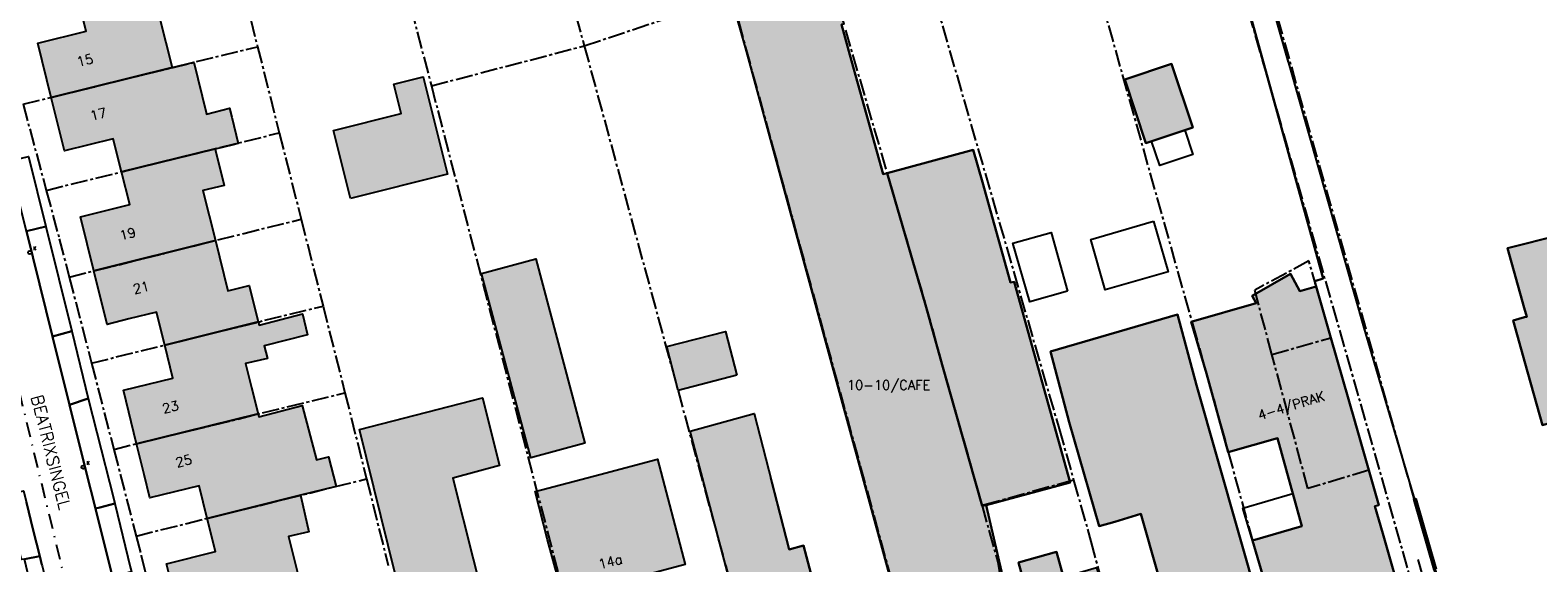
# Model space of a CAD drawing. Header units: metres. Extents: x 202952 to 203755, y 348959 to 349702.
# Tile 12 of 91: x 203058 to 203184, y 349354 to 349399. Entities that reach past the tile are written whole.
import ezdxf
from ezdxf.enums import TextEntityAlignment as Align

# ---------------------------------------------------------------- set-up
doc = ezdxf.new("R2010")
doc.units = ezdxf.units.M
doc.linetypes.add('1-200 CENTER', pattern=[4.28625, 2.8575, -0.47625, 0.47625, -0.47625])
doc.linetypes.add('1-200 DASHDOT', pattern=[2.54, 1.27, -0.635, 0, -0.635])
for name, color, linetype in [('bgt.onbegroeidterreindeel', 252, 'Continuous'), ('PH-BEST-BEBOUWING', 1, 'Continuous'), ('PH-BEST-BEBOUWING-ARCERING', 254, 'Continuous'), ('PH-BEST-HUISNUMMER', 7, 'Continuous'), ('PH-BEST-KADASTRALE-GRENS', 240, '1-200 CENTER'), ('PH-BEST-KL-LAAGSPANNING-ENEXIS', 12, '1-200 LAAGSPANNING'), ('PH-BEST-KOLK', 8, 'Continuous'), ('PH-BEST-MUUR-INDICATIEF INGETEKEND', 1, 'Continuous'), ('PH-BEST-RIO-HANDHAVEN-GEMENGD', 44, '1-200 DASHDOT'), ('PH-BEST-STRAATNAAM-RIOLERING', 7, 'Continuous'), ('PH-BEST-WEGDEEL', 254, 'Continuous')]:
    doc.layers.add(name, color=color, linetype=linetype)
doc.styles.add('ROMANS', font='romans.shx')
doc.linetypes.add('1-200 LAAGSPANNING', pattern='A,1.5,-0.6,["LS",ROMANS,S=0.24,R=0,X=-0.45,Y=-0.12],-0.05', length=2.15)

# ---------------------------------------------------------------- blocks, each defined once
blk = doc.blocks.new('*U35')
blk.add_circle((0, 0), 0.142)
at = {"ltscale": 0.05, "style": 'ROMANS'}
blk.add_text('K', height=0.3, dxfattribs=at).set_placement((0.28, 0.19))

msp = doc.modelspace()

# ---------------------------------------------------------------- hatches: boundary and pattern name
at = {"layer": 'PH-BEST-BEBOUWING-ARCERING'}
for points in [[(203059.55, 349393.16), (203058.43, 349397.7), (203062.5, 349398.71), (203061.78, 349401.62), (203069.68, 349403.48), (203072.27, 349404.06), (203072.94, 349401.02), (203072.98, 349400.88), (203070.45, 349400.31), (203068.66, 349399.85), (203069.71, 349395.65)], [(203126.78, 349396.22), (203125.93, 349399.26), (203126.12, 349399.31), (203125.37, 349401.87), (203125.27, 349401.84), (203117.24, 349399.6), (203117.88, 349397.34), (203125.77, 349368.42), (203133.01, 349341.93), (203134.65, 349336.16), (203140.15, 349337.72), (203142.35, 349338.35), (203142.53, 349338.4), (203140.32, 349346.04), (203140.7, 349346.18), (203139.36, 349353.41), (203138.09, 349358.95), (203137.74, 349358.89), (203134.4, 349370.71), (203132.99, 349375.76), (203129.77, 349386.81), (203129.43, 349386.72)], [(203065.48, 349386.91), (203064.78, 349389.69), (203060.67, 349388.67), (203059.55, 349393.16), (203069.71, 349395.65), (203071.55, 349396.1), (203072.57, 349391.9), (203072.6, 349391.76), (203074.55, 349392.24), (203074.73, 349391.5), (203075.26, 349389.28), (203074.74, 349389.15), (203073.33, 349388.8), (203073.32, 349388.85)], [(203153.66, 349395.97), (203149.72, 349394.66), (203151.49, 349389.32), (203155.43, 349390.63)], [(203084.7, 349384.68), (203083.27, 349390.39), (203088.95, 349391.81), (203088.33, 349394.26), (203090.8, 349394.88), (203092.85, 349386.72)], [(203063.15, 349378.6), (203062.02, 349383.13), (203066.16, 349384.16), (203065.48, 349386.91), (203073.32, 349388.85), (203073.33, 349388.8), (203074.09, 349385.77), (203072.31, 349385.33), (203073.35, 349381.14)], [(203192, 349376.86), (203193.24, 349377.21), (203191.7, 349382.99), (203183.2, 349380.84), (203181.88, 349380.51), (203183.28, 349375.5), (203183.49, 349374.75), (203183.29, 349374.7), (203182.34, 349374.43), (203183.35, 349370.82), (203184.8, 349365.65), (203194.41, 349368.39)], [(203069.1, 349372.37), (203068.42, 349375.13), (203066.09, 349374.56), (203064.27, 349374.11), (203063.15, 349378.6), (203073.35, 349381.14), (203074.4, 349376.92), (203076.18, 349377.37), (203076.95, 349374.31)], [(203095.71, 349378.39), (203100.26, 349379.61), (203104.39, 349364.13), (203099.84, 349362.91)], [(203066.73, 349364.09), (203065.64, 349368.59), (203069.77, 349369.59), (203069.1, 349372.37), (203076.95, 349374.31), (203077.02, 349374.04), (203080.68, 349374.98), (203081.1, 349373.22), (203077.46, 349372.3), (203077.72, 349371.25), (203075.89, 349370.82), (203076.39, 349368.81), (203076.94, 349366.59)], [(203117.14, 349369.84), (203112.22, 349368.56), (203111.26, 349372.24), (203116.18, 349373.52)], [(203092.87, 349335.23), (203091.45, 349341.06), (203085.46, 349365.3), (203095.79, 349367.95), (203097.21, 349362.26), (203093.29, 349361.19), (203094.99, 349354.43), (203096.08, 349350.11), (203097.02, 349350.35), (203098.87, 349342.87), (203100.29, 349337.04), (203099.75, 349336.91)], [(203072.67, 349357.83), (203071.99, 349360.57), (203067.84, 349359.54), (203067.36, 349361.52), (203066.73, 349364.09), (203076.94, 349366.59), (203077, 349366.35), (203080.65, 349367.29), (203081.83, 349362.73), (203082.85, 349362.99), (203083.5, 349360.51), (203080.5, 349359.77)], [(203131.14, 349335.17), (203124.51, 349333.43), (203121.76, 349332.71), (203121.4, 349334.09), (203120.24, 349338.51), (203116.21, 349353.82), (203113.24, 349365.15), (203118.61, 349366.62), (203121.54, 349355.23), (203122.74, 349355.55), (203125, 349346.99), (203125.58, 349344.8), (203126.19, 349342.47), (203128.7, 349343.07), (203129.04, 349343.15), (203129.09, 349343.17), (203129.62, 349340.97)], [(203101.25, 349356.04), (203100.21, 349360.09), (203105.64, 349361.5), (203110.47, 349362.79), (203112.82, 349353.97), (203109.15, 349352.99), (203110.65, 349347.33), (203104.1, 349345.61)], [(203070.35, 349349.56), (203069.77, 349351.88), (203069.24, 349354.02), (203073.36, 349355.04), (203072.67, 349357.83), (203080.5, 349359.77), (203080.52, 349359.67), (203081.21, 349356.71), (203079.48, 349356.3), (203080.55, 349352.07)]]:
    msp.add_hatch(color=256, dxfattribs=at).paths.add_polyline_path(points)
for points in [[(203129.77, 349386.81), (203137, 349388.76), (203137.79, 349386.03), (203140.14, 349377.62), (203140.43, 349377.69), (203145.15, 349360.85), (203138.09, 349358.95), (203137.74, 349358.89), (203134.4, 349370.71), (203132.99, 349375.76)], [(203156.59, 349369.98), (203155.3, 349374.31), (203160.77, 349375.89), (203160.42, 349376.49), (203163.64, 349378.35), (203164.44, 349376.89), (203165.81, 349377.28), (203167.04, 349372.99), (203169.04, 349366), (203170.34, 349361.48), (203171.07, 349358.94), (203170.74, 349358.85), (203171.39, 349356.57), (203173.16, 349350.41), (203169.42, 349349.27), (203165.91, 349348.19), (203163, 349347.3), (203162.27, 349349.79), (203160.44, 349355.98), (203164.59, 349357.18), (203162.54, 349364.56), (203158.42, 349363.39)], [(203145.06, 349365.9), (203143.49, 349371.82), (203154.16, 349374.93), (203155.74, 349369.01), (203161.03, 349350.45), (203161.67, 349348.35), (203162.08, 349347.02), (203162.78, 349344.72), (203159.79, 349343.86), (203155.54, 349342.63), (203153.88, 349348.39), (203151.08, 349358.2), (203148.88, 349357.55), (203147.57, 349357.18)], [(203140.32, 349346.04), (203140.7, 349346.18), (203142.84, 349346.77), (203140.79, 349354.12), (203144, 349355.01), (203144.59, 349352.89), (203147.36, 349353.72), (203148.48, 349349.97), (203149.47, 349346.61), (203150.96, 349341.36), (203151.11, 349340.84), (203142.53, 349338.4)]]:
    msp.add_hatch(color=256, dxfattribs=at).paths.add_polyline_path(points, flags=17)

# ---------------------------------------------------------------- linework, layer by layer
at = {"layer": 'bgt.onbegroeidterreindeel'}
for points in [[(203163.47, 349396.11), (203158.89, 349412.21), (203154.82, 349426.6), (203153.75, 349430.38), (203160.42, 349432.21), (203156.24, 349445.99), (203154.04, 349445.38), (203154, 349445.38), (203153.97, 349445.38), (203153.94, 349445.38), (203153.9, 349445.38), (203153.87, 349445.37), (203153.84, 349445.37), (203149.58, 349444.14), (203148.05, 349449.09), (203147.56, 349450.68), (203147.22, 349451.9), (203146.67, 349453.85), (203144.94, 349460)], [(203159.26, 349403.78), (203166.39, 349377.95), (203165.69, 349377.73), (203165.73, 349377.58), (203165.81, 349377.28), (203164.44, 349376.89), (203163.64, 349378.35), (203160.42, 349376.49), (203160.77, 349375.89), (203155.3, 349374.31), (203156.59, 349369.98), (203158.42, 349363.39), (203162.54, 349364.56), (203164.59, 349357.18), (203160.44, 349355.98), (203162.27, 349349.79)], [(203139.36, 349353.41), (203138.09, 349358.95), (203145.15, 349360.85), (203140.43, 349377.69), (203140.14, 349377.62), (203137.79, 349386.03), (203137, 349388.76), (203129.77, 349386.81), (203129.43, 349386.72), (203126.78, 349396.22), (203125.93, 349399.26)], [(203120, 349389.56), (203125.77, 349368.42), (203133.01, 349341.93), (203134.65, 349336.16), (203131.14, 349335.17), (203129.62, 349340.97), (203129.09, 349343.17), (203129.04, 349343.15), (203128.7, 349343.07), (203126.19, 349342.47), (203125.58, 349344.8), (203125, 349346.99), (203122.74, 349355.55), (203121.54, 349355.23), (203120, 349361.21)], [(203161.03, 349350.45), (203155.74, 349369.01), (203154.16, 349374.93), (203143.49, 349371.82), (203145.06, 349365.9), (203147.57, 349357.18), (203148.88, 349357.55), (203151.08, 349358.2), (203153.88, 349348.39)], [(203144.59, 349352.89), (203144, 349355.01), (203140.79, 349354.12), (203142.84, 349346.77)]]:
    msp.add_lwpolyline(points, dxfattribs=at)
for points in [[(203149.72, 349394.66), (203151.49, 349389.32), (203155.43, 349390.63), (203153.66, 349395.97), (203149.72, 349394.66)], [(203191.7, 349382.99), (203183.2, 349380.84), (203181.88, 349380.51), (203183.28, 349375.5), (203183.49, 349374.75), (203183.29, 349374.7), (203182.34, 349374.43), (203183.35, 349370.82), (203184.8, 349365.65), (203194.41, 349368.39), (203192, 349376.86), (203193.24, 349377.21), (203191.7, 349382.99)]]:
    msp.add_lwpolyline(points, close=True, dxfattribs=at)
at = {"layer": 'PH-BEST-BEBOUWING'}
for points in [[(203059.55, 349393.16), (203058.43, 349397.7), (203062.5, 349398.71), (203061.78, 349401.62), (203069.68, 349403.48), (203072.27, 349404.06), (203072.94, 349401.02), (203072.98, 349400.88), (203070.45, 349400.31), (203068.66, 349399.85), (203069.71, 349395.65), (203059.55, 349393.16)], [(203117.24, 349399.6), (203125.27, 349401.84), (203125.37, 349401.87), (203126.12, 349399.31), (203125.93, 349399.26), (203126.78, 349396.22), (203129.43, 349386.72), (203129.77, 349386.81), (203132.99, 349375.76), (203134.4, 349370.71), (203137.74, 349358.89), (203138.09, 349358.95), (203139.36, 349353.41), (203140.7, 349346.18), (203140.32, 349346.04), (203142.53, 349338.4), (203142.35, 349338.35), (203140.15, 349337.72), (203134.65, 349336.16), (203133.01, 349341.93), (203125.77, 349368.42), (203117.88, 349397.34), (203117.24, 349399.6)], [(203065.48, 349386.91), (203064.78, 349389.69), (203060.67, 349388.67), (203059.55, 349393.16), (203069.71, 349395.65), (203071.55, 349396.1), (203072.57, 349391.9), (203072.6, 349391.76), (203074.55, 349392.24), (203074.73, 349391.5), (203075.26, 349389.28), (203074.74, 349389.15), (203073.33, 349388.8), (203073.32, 349388.85), (203065.48, 349386.91)], [(203149.72, 349394.66), (203153.66, 349395.97), (203155.43, 349390.63), (203151.49, 349389.32), (203149.72, 349394.66)], [(203084.7, 349384.68), (203083.27, 349390.39), (203088.95, 349391.81), (203088.33, 349394.26), (203090.8, 349394.88), (203092.85, 349386.72), (203084.7, 349384.68)], [(203151.98, 349389.49), (203154.76, 349390.41), (203155.44, 349388.36), (203152.67, 349387.44), (203151.98, 349389.49)], [(203063.15, 349378.6), (203062.02, 349383.13), (203066.16, 349384.16), (203065.48, 349386.91), (203073.32, 349388.85), (203073.33, 349388.8), (203074.09, 349385.77), (203072.31, 349385.33), (203073.35, 349381.14), (203063.15, 349378.6)], [(203129.77, 349386.81), (203137, 349388.76), (203137.79, 349386.03), (203140.14, 349377.62), (203140.43, 349377.69), (203145.15, 349360.85), (203138.09, 349358.95), (203137.74, 349358.89), (203134.4, 349370.71), (203132.99, 349375.76), (203129.77, 349386.81)], [(203191.7, 349382.99), (203193.24, 349377.21), (203192, 349376.86), (203194.41, 349368.39), (203184.8, 349365.65), (203183.35, 349370.82), (203182.34, 349374.43), (203183.29, 349374.7), (203183.49, 349374.75), (203183.28, 349375.5), (203181.88, 349380.51), (203183.2, 349380.84), (203191.7, 349382.99)], [(203144.93, 349376.89), (203141.74, 349375.99), (203140.33, 349380.92), (203143.54, 349381.83), (203144.93, 349376.89)], [(203152.15, 349382.76), (203153.37, 349378.53), (203148.09, 349377.01), (203146.87, 349381.23), (203152.15, 349382.76)], [(203069.1, 349372.37), (203068.42, 349375.13), (203066.09, 349374.56), (203064.27, 349374.11), (203063.15, 349378.6), (203073.35, 349381.14), (203074.4, 349376.92), (203076.18, 349377.37), (203076.95, 349374.31), (203069.1, 349372.37)], [(203095.71, 349378.39), (203100.26, 349379.61), (203104.39, 349364.13), (203099.84, 349362.91), (203095.71, 349378.39)], [(203156.59, 349369.98), (203155.3, 349374.31), (203160.77, 349375.89), (203160.42, 349376.49), (203163.64, 349378.35), (203164.44, 349376.89), (203165.81, 349377.28), (203167.04, 349372.99), (203169.04, 349366), (203170.34, 349361.48), (203171.07, 349358.94), (203170.74, 349358.85), (203171.39, 349356.57), (203173.16, 349350.41), (203169.42, 349349.27), (203165.91, 349348.19), (203163, 349347.3), (203162.27, 349349.79), (203160.44, 349355.98), (203164.59, 349357.18), (203162.54, 349364.56), (203158.42, 349363.39), (203156.59, 349369.98)], [(203066.73, 349364.09), (203065.64, 349368.59), (203069.77, 349369.59), (203069.1, 349372.37), (203076.95, 349374.31), (203077.02, 349374.04), (203080.68, 349374.98), (203081.1, 349373.22), (203077.46, 349372.3), (203077.72, 349371.25), (203075.89, 349370.82), (203076.39, 349368.81), (203076.94, 349366.59), (203066.73, 349364.09)], [(203145.06, 349365.9), (203143.49, 349371.82), (203154.16, 349374.93), (203155.74, 349369.01), (203161.03, 349350.45), (203161.67, 349348.35), (203162.08, 349347.02), (203162.78, 349344.72), (203159.79, 349343.86), (203155.54, 349342.63), (203153.88, 349348.39), (203151.08, 349358.2), (203148.88, 349357.55), (203147.57, 349357.18), (203145.06, 349365.9)], [(203117.14, 349369.84), (203112.22, 349368.56), (203111.26, 349372.24), (203116.18, 349373.52), (203117.14, 349369.84)], [(203092.87, 349335.23), (203091.45, 349341.06), (203085.46, 349365.3), (203095.79, 349367.95), (203097.21, 349362.26), (203093.29, 349361.19), (203094.99, 349354.43), (203096.08, 349350.11), (203097.02, 349350.35), (203098.87, 349342.87), (203100.29, 349337.04), (203099.75, 349336.91), (203092.87, 349335.23)], [(203072.67, 349357.83), (203071.99, 349360.57), (203067.84, 349359.54), (203067.36, 349361.52), (203066.73, 349364.09), (203076.94, 349366.59), (203077, 349366.35), (203080.65, 349367.29), (203081.83, 349362.73), (203082.85, 349362.99), (203083.5, 349360.51), (203080.5, 349359.77), (203072.67, 349357.83)], [(203131.14, 349335.17), (203124.51, 349333.43), (203121.76, 349332.71), (203121.4, 349334.09), (203120.24, 349338.51), (203116.21, 349353.82), (203113.24, 349365.15), (203118.61, 349366.62), (203121.54, 349355.23), (203122.74, 349355.55), (203125, 349346.99), (203125.58, 349344.8), (203126.19, 349342.47), (203128.7, 349343.07), (203129.04, 349343.15), (203129.09, 349343.17), (203129.62, 349340.97), (203131.14, 349335.17)], [(203101.25, 349356.04), (203100.21, 349360.09), (203105.64, 349361.5), (203110.47, 349362.79), (203112.82, 349353.97), (203109.15, 349352.99), (203110.65, 349347.33), (203104.1, 349345.61), (203101.25, 349356.04)], [(203070.35, 349349.56), (203069.77, 349351.88), (203069.24, 349354.02), (203073.36, 349355.04), (203072.67, 349357.83), (203080.5, 349359.77), (203080.52, 349359.67), (203081.21, 349356.71), (203079.48, 349356.3), (203080.55, 349352.07), (203070.35, 349349.56)], [(203160.44, 349355.98), (203159.65, 349358.69), (203163.83, 349359.92), (203164.59, 349357.18), (203160.44, 349355.98)], [(203140.32, 349346.04), (203140.7, 349346.18), (203142.84, 349346.77), (203140.79, 349354.12), (203144, 349355.01), (203144.59, 349352.89), (203147.36, 349353.72), (203148.48, 349349.97), (203149.47, 349346.61), (203150.96, 349341.36), (203151.11, 349340.84), (203142.53, 349338.4), (203140.32, 349346.04)]]:
    msp.add_lwpolyline(points, close=True, dxfattribs=at)
at = {"layer": 'PH-BEST-KADASTRALE-GRENS', "ltscale": 0.5}
for p, q in [((203080.52, 349435.96), (203091.49, 349394.12)), ((203159.03, 349412.2), (203177.17, 349348.35)), ((203074.73, 349405.88), (203076.89, 349397.41)), ((203146.61, 349405.38), (203155.41, 349374.15)), ((203104.33, 349397.48), (203116.73, 349401.62)), ((203057.2, 349392.58), (203076.89, 349397.41)), ((203076.89, 349397.41), (203078.72, 349390.18)), ((203091.49, 349394.12), (203104.33, 349397.48)), ((203091.49, 349394.12), (203104.13, 349345.62)), ((203057.2, 349392.58), (203059.15, 349385.35)), ((203059.15, 349385.35), (203078.72, 349390.18)), ((203078.72, 349390.18), (203080.55, 349382.94)), ((203061.08, 349378.08), (203080.55, 349382.94)), ((203080.55, 349382.94), (203082.39, 349375.65)), ((203165.19, 349379.43), (203160.64, 349376.98)), ((203167.04, 349372.99), (203165.19, 349379.43)), ((203061.08, 349378.08), (203062.95, 349370.86)), ((203162.09, 349371.58), (203160.64, 349376.98)), ((203062.95, 349370.86), (203082.39, 349375.65)), ((203082.39, 349375.65), (203084.23, 349368.37)), ((203162.09, 349371.58), (203167.04, 349372.99)), ((203170.23, 349361.87), (203167.04, 349372.99)), ((203165.11, 349360.33), (203162.09, 349371.58)), ((203062.95, 349370.86), (203064.82, 349363.62)), ((203064.82, 349363.62), (203084.23, 349368.37)), ((203084.23, 349368.37), (203086.05, 349361.14)), ((203064.82, 349363.62), (203066.69, 349356.35)), ((203170.23, 349361.87), (203165.11, 349360.33)), ((203066.69, 349356.35), (203086.05, 349361.14)), ((203086.05, 349361.14), (203087.87, 349353.88)), ((203145.43, 349361.04), (203137.74, 349358.89))]:
    msp.add_line(p, q, dxfattribs=at)
for points in [[(203087.56, 349450.42), (203090.06, 349440.91), (203092.35, 349441.37), (203104.33, 349397.48)], [(203142.15, 349428.86), (203151.27, 349431.31), (203175.08, 349347.98)], [(203116.73, 349401.62), (203117.88, 349397.34), (203134.68, 349336.05)], [(203133.82, 349401.21), (203144.21, 349365.34), (203145.43, 349361.04)], [(203133.82, 349401.21), (203144.21, 349365.34), (203145.43, 349361.04)], [(203126.26, 349398.8), (203132.99, 349375.76), (203134.4, 349370.71), (203137.74, 349358.89)], [(203126.26, 349398.8), (203132.99, 349375.76), (203134.4, 349370.71), (203137.74, 349358.89)], [(203104.33, 349397.48), (203116.21, 349353.82), (203117.45, 349349.12)], [(203059.15, 349385.35), (203060.24, 349381.29), (203061.08, 349378.08)], [(203155.41, 349374.15), (203156.62, 349369.86), (203158.42, 349363.39), (203160.44, 349355.98), (203163, 349347.3), (203163.58, 349344.46)], [(203145.43, 349361.04), (203146.89, 349355.9), (203150.81, 349340.81)], [(203137.74, 349358.89), (203139.07, 349354.16), (203140.32, 349346.04), (203142.51, 349338.49)], [(203066.69, 349356.35), (203067.12, 349354.72), (203068.47, 349349.09)]]:
    msp.add_lwpolyline(points, dxfattribs=at)
at = {"layer": 'PH-BEST-KL-LAAGSPANNING-ENEXIS'}
msp.add_lwpolyline([(203174.34, 349354.37), (203176.13, 349348.05), (203176.16, 349347.93), (203176.16, 349347.8), (203176.14, 349347.68), (203176.1, 349347.56), (203176.03, 349347.45), (203175.94, 349347.36), (203175.83, 349347.29), (203175.72, 349347.24)], dxfattribs=at)
at = {"layer": 'PH-BEST-MUUR-INDICATIEF INGETEKEND'}
msp.add_lwpolyline([(203174.18, 349359.49), (203173.98, 349359.43)], dxfattribs=at)
at = {"layer": 'PH-BEST-MUUR-INDICATIEF INGETEKEND', "ltscale": 0.25, "flags": 128}
for points in [[(203173.98, 349359.43), (203175.69, 349353.51)], [(203174.18, 349359.49), (203175.88, 349353.56)]]:
    msp.add_lwpolyline(points, dxfattribs=at)
at = {"layer": 'PH-BEST-RIO-HANDHAVEN-GEMENGD'}
msp.add_line((203072.78, 349303.08), (203051.18, 349391.95), dxfattribs=at)
at = {"layer": 'PH-BEST-WEGDEEL'}
for points in [[(203158.89, 349412.21), (203169.8, 349373.81), (203177.27, 349348.5), (203173.98, 349347.41), (203173.16, 349350.41), (203171.39, 349356.57), (203170.74, 349358.85), (203171.07, 349358.94), (203170.34, 349361.48), (203169.04, 349366), (203167.04, 349372.99), (203165.81, 349377.28), (203165.73, 349377.58), (203165.69, 349377.73), (203165.69, 349377.73), (203166.39, 349377.95), (203159.26, 349403.78)], [(203057.48, 349381.92), (203059.68, 349373.09), (203061.11, 349367.37), (203062.48, 349361.85), (203063.28, 349358.66), (203063.37, 349358.29), (203064.29, 349354.62), (203064.71, 349352.92)], [(203058.78, 349353.94), (203058.6, 349354.66), (203058.06, 349356.84), (203057.48, 349359.16)]]:
    msp.add_lwpolyline(points, dxfattribs=at)
for points in [[(203056.01, 349387.81), (203057.66, 349388.2), (203059.12, 349382.32), (203057.48, 349381.92), (203056.01, 349387.81)], [(203057.48, 349381.92), (203059.12, 349382.32), (203061.3, 349373.54), (203059.68, 349373.09), (203057.48, 349381.92)], [(203059.68, 349373.09), (203061.3, 349373.54), (203062.66, 349367.9), (203061.11, 349367.37), (203059.68, 349373.09)], [(203063.28, 349358.66), (203062.48, 349361.85), (203061.11, 349367.37), (203062.66, 349367.9), (203063.39, 349365.04), (203064.81, 349359.45), (203064.9, 349359.08), (203064.08, 349358.86), (203063.65, 349358.75), (203063.28, 349358.66)], [(203057.33, 349354.42), (203057.06, 349354.37), (203056.33, 349357.16), (203055.65, 349359.74), (203056.52, 349359.96), (203057.24, 349360.14), (203057.48, 349359.16), (203058.06, 349356.84), (203058.6, 349354.66), (203057.33, 349354.42)], [(203063.28, 349358.66), (203063.65, 349358.75), (203064.08, 349358.86), (203064.9, 349359.08), (203066.21, 349353.66), (203066.3, 349353.33), (203064.71, 349352.92), (203064.29, 349354.62), (203063.37, 349358.29), (203063.28, 349358.66)], [(203058.59, 349349.03), (203057.76, 349352.61), (203057.72, 349352.77), (203057.33, 349354.42), (203058.6, 349354.66), (203058.78, 349353.94), (203058.8, 349353.84), (203059.92, 349349.37), (203058.59, 349349.03)]]:
    msp.add_lwpolyline(points, close=True, dxfattribs=at)

# ---------------------------------------------------------------- block references
at = {"layer": 'PH-BEST-KOLK'}
for p in [(203057.77, 349380.14), (203062.24, 349362.13)]:
    msp.add_blockref('*U35', p, dxfattribs=at)

# ---------------------------------------------------------------- texts
at = {"layer": 'PH-BEST-HUISNUMMER', "style": 'ROMANS'}
for s, rotation, p in [('15', 13.5, (203062.39, 349396.27)), ('17', 13.5, (203063.51, 349391.75)), ('19', 13.5, (203065.98, 349381.71)), ('21', 13.5, (203067.11, 349377.2)), ('10-10/CAFE', 0, (203129.89, 349369.02)), ('4-4/PRAK', 17, (203163.71, 349367.3)), ('23', 13.5, (203069.58, 349367.17)), ('25', 13.5, (203070.69, 349362.65)), ('14a', 13.5, (203106.52, 349354.2))]:
    msp.add_text(s, height=0.8, rotation=rotation, dxfattribs=at).set_placement(p, align=Align.MIDDLE_CENTER)
at = {"layer": 'PH-BEST-STRAATNAAM-RIOLERING', "style": 'ROMANS'}
msp.add_text('BEATRIXSINGEL', height=1, rotation=284.0163, dxfattribs=at).set_placement((203059.54, 349363.38), align=Align.MIDDLE_CENTER)

doc.saveas('drawing.dxf')
